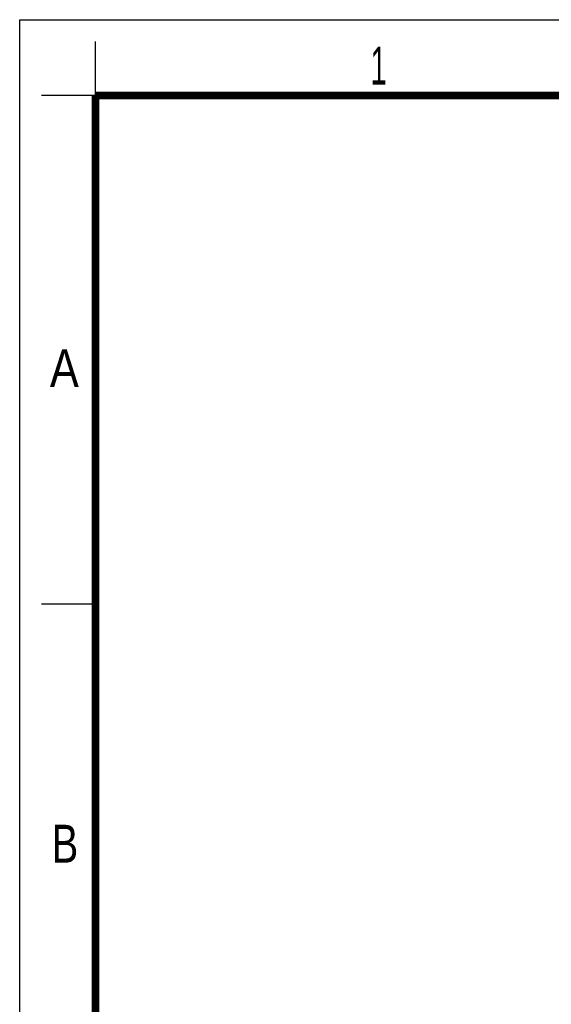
# Model space of a CAD drawing. Header units: millimetres. Extents: x 0 to 210, y 0 to 297.
# Tile 5 of 13: x 0 to 49, y 206 to 297. Entities that reach past the tile are written whole.
import ezdxf

# ---------------------------------------------------------------- set-up
doc = ezdxf.new("R2010")
doc.units = ezdxf.units.MM
doc.header["$LTSCALE"] = 19.36
doc.layers.get('0').update_dxf_attribs({"linetype": 'CONTINUOUS'})
doc.styles.add('TEXTSTYLE_2', font='txt', dxfattribs={"width": 0.75})

msp = doc.modelspace()

# ---------------------------------------------------------------- linework, layer by layer
at = {"color": 2, "linetype": 'CONTINUOUS'}
for p, q in [((0, 0), (0, 297)), ((0, 297), (210, 297)), ((7, 290), (7, 295)), ((7, 290), (2, 290)), ((7, 243), (2, 243))]:
    msp.add_line(p, q, dxfattribs=at)
at = {"color": 7, "linetype": 'CONTINUOUS', "const_width": 0.7}
for points in [[(7, 7), (7, 290)], [(7, 290), (203, 290)]]:
    msp.add_lwpolyline(points, dxfattribs=at)

# ---------------------------------------------------------------- texts
at = {"color": 5, "linetype": 'CONTINUOUS', "style": 'TEXTSTYLE_2'}
for s, width, p in [('1', 0.571429, (32.41397, 291.00048)), ('A', 0.857143, (2.78732, 263.04806)), ('B', 0.785714, (2.95865, 219.09946))]:
    msp.add_text(s, height=3.5, dxfattribs=dict(at, width=width)).set_placement(p)

doc.saveas('drawing.dxf')
